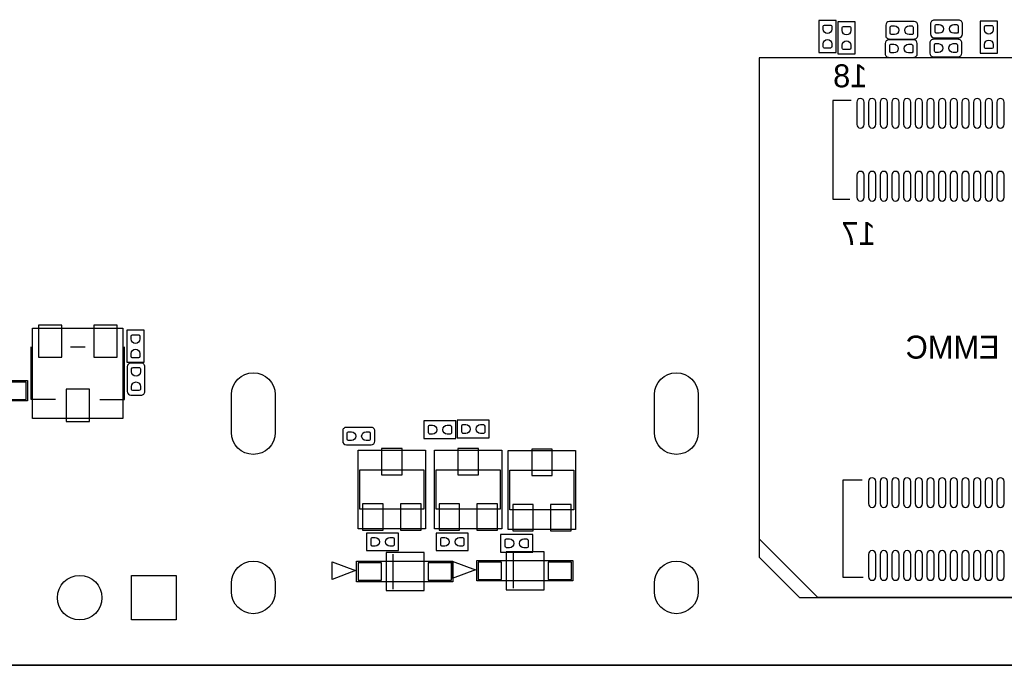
# Model space of a CAD drawing. Extents: x -19.8 to 77.6, y -11.3 to 44.7.
# Tile 2 of 11: x 9.4 to 43.1, y -11.3 to 10.9. Entities that reach past the tile are written whole.
import ezdxf

# ---------------------------------------------------------------- set-up
doc = ezdxf.new("R2010")
doc.units = 0
for name, color, linetype in [('BG_OUTLINE', 1, 'CONTINUOUS'), ('BG_SILKSCREEN_BOTTOM', 1, 'CONTINUOUS'), ('PG_ASSEMBLY_BOTTOM', 12, 'CONTINUOUS'), ('PG_SILKSCREEN_BOTTOM', 7, 'CONTINUOUS'), ('PIN_BOTTOM', 52, 'CONTINUOUS')]:
    doc.layers.add(name, color=color, linetype=linetype)

msp = doc.modelspace()

# ---------------------------------------------------------------- linework, layer by layer
at = {"layer": 'BG_OUTLINE'}
msp.add_lwpolyline([(41.17594, 44.732905), (75.607393, 44.732905, -0.414214), (77.639393, 42.700905), (77.639393, -9.23511, -0.414214), (75.607393, -11.26711), (-9.325788, -11.26711, -0.414214), (-11.357788, -9.23511), (-11.357788, -4.005275)], format="xyb", dxfattribs=at)
msp.add_lwpolyline([(41.17594, 44.732905), (-9.325788, 44.732905, 0.414214), (-11.357788, 42.700905), (-11.357788, 3.425241, 0.414214), (-10.595788, 2.663241), (-10.089947, 2.663241), (-10.089947, -3.243275), (-10.595788, -3.243275, 0.414214), (-11.357788, -4.005275), (-11.357788, -9.23511, 0.414214), (-9.325788, -11.26711), (75.607393, -11.26711, 0.414214), (77.639393, -9.23511), (77.639393, 42.700905, 0.414214), (75.607393, 44.732905)], format="xyb", close=True, dxfattribs=at)
at = {"layer": 'PG_ASSEMBLY_BOTTOM'}
for points in [[(37.367235, 10.834878), (36.767237, 10.834878)], [(36.767237, 10.834878), (36.767237, 9.735058)], [(37.367235, 9.735058), (37.367235, 10.834878)], [(40.034972, 10.799343), (39.188873, 10.799343)], [(41.568903, 10.844759), (40.722804, 10.844759)], [(42.296563, 10.815066), (42.296563, 9.715246)], [(42.896561, 10.815066), (42.296563, 10.815066)], [(42.896561, 9.715246), (42.896561, 10.815066)], [(38.018999, 10.788396), (37.419001, 10.788396)], [(37.419001, 10.788396), (37.419001, 9.688576)], [(38.018999, 9.688576), (38.018999, 10.788396)], [(39.061873, 10.672343), (39.061873, 10.326141)], [(40.161972, 10.326141), (40.161972, 10.672343)], [(40.595804, 10.717759), (40.595804, 10.371557)], [(41.695903, 10.371557), (41.695903, 10.717759)], [(40.016938, 10.170947), (39.170839, 10.170947)], [(39.188873, 10.199141), (40.034972, 10.199141)], [(41.546297, 10.190201), (40.700198, 10.190201)], [(40.722804, 10.244557), (41.568903, 10.244557)], [(39.043839, 10.043947), (39.043839, 9.697745)], [(40.143938, 9.697745), (40.143938, 10.043947)], [(40.573198, 10.063201), (40.573198, 9.716999)], [(41.673297, 9.716999), (41.673297, 10.063201)], [(48.208209, 9.554693), (34.728201, 9.554693), (34.728201, -6.935191), (36.728095, -8.935187), (48.208209, -8.935187), (48.208209, 9.554693)], [(36.767237, 9.735058), (37.367235, 9.735058)], [(37.419001, 9.688576), (38.018999, 9.688576)], [(39.170839, 9.570745), (40.016938, 9.570745)], [(40.700198, 9.589999), (41.546297, 9.589999)], [(42.296563, 9.715246), (42.896561, 9.715246)], [(13.651484, 0.217526), (13.051485, 0.217526)], [(13.051485, 0.217526), (13.051485, -0.882294)], [(13.651484, -0.882294), (13.651484, 0.217526)], [(13.051485, -0.882294), (13.651484, -0.882294)], [(13.545083, -0.906323), (13.198881, -0.906323)], [(13.071881, -1.033323), (13.071881, -1.879422)], [(13.672083, -1.879422), (13.672083, -1.033323)], [(13.198881, -2.006422), (13.545083, -2.006422)], [(23.233558, -2.891409), (23.233558, -3.491408)], [(24.333378, -2.891409), (23.233558, -2.891409)], [(24.333378, -3.491408), (24.333378, -2.891409)], [(24.375288, -2.868041), (24.375288, -3.46804)], [(25.475108, -2.868041), (24.375288, -2.868041)], [(25.475108, -3.46804), (25.475108, -2.868041)], [(20.453604, -3.237763), (20.453604, -3.583965)], [(21.426703, -3.110763), (20.580604, -3.110763)], [(21.553703, -3.583965), (21.553703, -3.237763)], [(20.580604, -3.710965), (21.426703, -3.710965)], [(23.233558, -3.491408), (24.333378, -3.491408)], [(24.375288, -3.46804), (25.475108, -3.46804)], [(21.26869, -6.735801), (21.26869, -7.335799)], [(22.36851, -6.735801), (21.26869, -6.735801)], [(22.36851, -7.335799), (22.36851, -6.735801)], [(23.65629, -6.735801), (23.65629, -7.335799)], [(24.75611, -6.735801), (23.65629, -6.735801)], [(24.75611, -7.335799), (24.75611, -6.735801)], [(25.86609, -6.786601), (25.86609, -7.386599)], [(26.96591, -6.786601), (25.86609, -6.786601)], [(26.96591, -7.386599), (26.96591, -6.786601)], [(21.26869, -7.335799), (22.36851, -7.335799)], [(23.65629, -7.335799), (24.75611, -7.335799)], [(25.86609, -7.386599), (26.96591, -7.386599)]]:
    msp.add_lwpolyline(points, dxfattribs=at)
for points in [[(39.188873, 10.799343, 0.414135), (39.061873, 10.672343)], [(40.161972, 10.672343, 0.414174), (40.034972, 10.799343)], [(40.722804, 10.844759, 0.414253), (40.595804, 10.717759)], [(41.695903, 10.717759, 0.414214), (41.568903, 10.844759)], [(39.170839, 10.170947, 0.414135), (39.043839, 10.043947)], [(39.061873, 10.326141, 0.414214), (39.188873, 10.199141)], [(40.143938, 10.043947, 0.414174), (40.016938, 10.170947)], [(40.034972, 10.199141, 0.414253), (40.161972, 10.326141)], [(40.700198, 10.190201, 0.414253), (40.573198, 10.063201)], [(40.595804, 10.371557, 0.414174), (40.722804, 10.244557)], [(41.673297, 10.063201, 0.414214), (41.546297, 10.190201)], [(41.568903, 10.244557, 0.414135), (41.695903, 10.371557)], [(39.043839, 9.697745, 0.414214), (39.170839, 9.570745)], [(40.016938, 9.570745, 0.414253), (40.143938, 9.697745)], [(40.573198, 9.716999, 0.414174), (40.700198, 9.589999)], [(41.546297, 9.589999, 0.414135), (41.673297, 9.716999)], [(13.198881, -0.906323, 0.414174), (13.071881, -1.033323)], [(13.672083, -1.033323, 0.414253), (13.545083, -0.906323)], [(13.071881, -1.879422, 0.414135), (13.198881, -2.006422)], [(13.545083, -2.006422, 0.414214), (13.672083, -1.879422)], [(20.580604, -3.110763, 0.414253), (20.453604, -3.237763)], [(21.553703, -3.237763, 0.414214), (21.426703, -3.110763)], [(20.453604, -3.583965, 0.414174), (20.580604, -3.710965)], [(21.426703, -3.710965, 0.414135), (21.553703, -3.583965)]]:
    msp.add_lwpolyline(points, format="xyb", dxfattribs=at)
for points in [[(9.824974, 0.293624), (12.923774, 0.293624), (12.923774, -2.805176), (9.824974, -2.805176)], [(9.656064, -2.20726), (6.356071, -2.20726), (6.356071, -1.507261), (9.656064, -1.507261)], [(23.287888, -6.587388), (20.98769, -6.587388), (20.98769, -3.887368), (23.287888, -3.887368)], [(25.904088, -6.587388), (23.60389, -6.587388), (23.60389, -3.887368), (25.904088, -3.887368)], [(28.429712, -6.607785), (26.129513, -6.607785), (26.129513, -3.907688), (28.429712, -3.907688)], [(24.230609, -8.401812), (20.930591, -8.401812), (20.930591, -7.701788), (24.230609, -7.701788)], [(28.345409, -8.376412), (25.045391, -8.376412), (25.045391, -7.676388), (28.345409, -7.676388)]]:
    msp.add_lwpolyline(points, close=True, dxfattribs=at)
at = {"layer": 'PG_SILKSCREEN_BOTTOM'}
for points in [[(34.728201, 9.554693), (34.728201, -7.562088), (36.111205, -8.945093), (48.228199, -8.945093), (48.228199, 9.554693), (34.728201, 9.554693)], [(37.878309, 8.094701), (37.248109, 8.094701), (37.248109, 4.714697)], [(37.248109, 4.714697), (37.828195, 4.714697)], [(9.774174, -2.154961), (9.774174, -0.356565)], [(11.125479, -0.356565), (11.623269, -0.356565)], [(12.974574, -2.154961), (12.974574, -0.356565)], [(10.614863, -2.154961), (9.774174, -2.154961)], [(12.133859, -2.154961), (12.974574, -2.154961)], [(21.037779, -4.562475), (23.237901, -4.562475)], [(21.037779, -5.912282), (21.037779, -4.562475)], [(23.237901, -4.562475), (23.237901, -5.912282)], [(23.653979, -4.562475), (25.854101, -4.562475)], [(23.653979, -5.912282), (23.653979, -4.562475)], [(25.854101, -4.562475), (25.854101, -5.912282)], [(26.179501, -4.582897), (28.379699, -4.582897)], [(26.179501, -5.932602), (26.179501, -4.582897)], [(28.379699, -4.582897), (28.379699, -5.932602)], [(38.258191, -4.925289), (37.595302, -4.925289), (37.595302, -8.245094)], [(23.237901, -5.912282), (21.037779, -5.912282)], [(25.854101, -5.912282), (23.653979, -5.912282)], [(28.379699, -5.932602), (26.179501, -5.932602)], [(21.938691, -7.401789), (21.938691, -8.701811)], [(23.248595, -7.401789), (21.938691, -7.401789)], [(23.248595, -8.701811), (23.248595, -7.401789)], [(26.053491, -7.376389), (26.053491, -8.676411)], [(27.363395, -7.376389), (26.053491, -7.376389)], [(27.363395, -8.676411), (27.363395, -7.376389)], [(22.187205, -8.651697), (22.187205, -7.451903)], [(26.302005, -8.626297), (26.302005, -7.426503)], [(37.595302, -8.245094), (38.288189, -8.245094)], [(21.938691, -8.701811), (23.248595, -8.701811)], [(26.053491, -8.676411), (27.363395, -8.676411)]]:
    msp.add_lwpolyline(points, dxfattribs=at)
for points in [[(20.089089, -8.322589), (20.089089, -7.722591), (20.889011, -8.02259)], [(24.203889, -8.297189), (24.203889, -7.697191), (25.003811, -7.99719)]]:
    msp.add_lwpolyline(points, close=True, dxfattribs=at)
at = {"layer": 'PIN_BOTTOM'}
for points in [[(36.917147, 10.535107), (36.917147, 10.636707, -0.376179), (36.965636, 10.679201), (37.181536, 10.679201, -0.366061), (37.217325, 10.636707), (37.217325, 10.535107, -0.999182)], [(37.568911, 10.488625), (37.568911, 10.590225, -0.376179), (37.6174, 10.632719), (37.8333, 10.632719, -0.366061), (37.869089, 10.590225), (37.869089, 10.488625, -0.999182)], [(39.361923, 10.349255), (39.260323, 10.349255, -0.376179), (39.217829, 10.397744), (39.217829, 10.613644, -0.366061), (39.260323, 10.649433), (39.361923, 10.649433, -0.999182)], [(39.862201, 10.649433), (39.963801, 10.649433, -0.376179), (40.006295, 10.600944), (40.006295, 10.385044, -0.366061), (39.963801, 10.349255), (39.862201, 10.349255, -0.999182)], [(40.895575, 10.394467), (40.793975, 10.394467, -0.376179), (40.751481, 10.442956), (40.751481, 10.658856, -0.366061), (40.793975, 10.694645), (40.895575, 10.694645, -0.999182)], [(41.395853, 10.694645), (41.497453, 10.694645, -0.376179), (41.539947, 10.646156), (41.539947, 10.430256, -0.366061), (41.497453, 10.394467), (41.395853, 10.394467, -0.999182)], [(42.446473, 10.515295), (42.446473, 10.616895, -0.376179), (42.494962, 10.659389), (42.710862, 10.659389, -0.366061), (42.746651, 10.616895), (42.746651, 10.515295, -0.999182)], [(37.217325, 10.034829), (37.217325, 9.933229, -0.376179), (37.168836, 9.890735), (36.952936, 9.890735, -0.366061), (36.917147, 9.933229), (36.917147, 10.034829, -0.999182)], [(37.869089, 9.988347), (37.869089, 9.886747, -0.376179), (37.8206, 9.844253), (37.6047, 9.844253, -0.366061), (37.568911, 9.886747), (37.568911, 9.988347, -0.999182)], [(42.746651, 10.015017), (42.746651, 9.913417, -0.376179), (42.698162, 9.870923), (42.482262, 9.870923, -0.366061), (42.446473, 9.913417), (42.446473, 10.015017, -0.999182)], [(39.343889, 9.720859), (39.242289, 9.720859, -0.376179), (39.199795, 9.769348), (39.199795, 9.985248, -0.366061), (39.242289, 10.021037), (39.343889, 10.021037, -0.999182)], [(39.844167, 10.021037), (39.945767, 10.021037, -0.376179), (39.988261, 9.972548), (39.988261, 9.756648, -0.366061), (39.945767, 9.720859), (39.844167, 9.720859, -0.999182)], [(40.872969, 9.739909), (40.771369, 9.739909, -0.376179), (40.728875, 9.788398), (40.728875, 10.004298, -0.366061), (40.771369, 10.040087), (40.872969, 10.040087, -0.999182)], [(41.373247, 10.040087), (41.474847, 10.040087, -0.376179), (41.517341, 9.991598), (41.517341, 9.775698, -0.366061), (41.474847, 9.739909), (41.373247, 9.739909, -0.999182)], [(38.322301, 7.273798), (38.322301, 8.035798, 1), (38.068301, 8.035798), (38.068301, 7.273798, 1)], [(38.7223, 7.273798), (38.7223, 8.035798, 1), (38.4683, 8.035798), (38.4683, 7.273798, 1)], [(39.122096, 7.273798), (39.122096, 8.035798, 1), (38.868096, 8.035798), (38.868096, 7.273798, 1)], [(39.522095, 7.273798), (39.522095, 8.035798, 1), (39.268095, 8.035798), (39.268095, 7.273798, 1)], [(39.922196, 7.273798), (39.922196, 8.035798, 1), (39.668196, 8.035798), (39.668196, 7.273798, 1)], [(40.322195, 7.273798), (40.322195, 8.035798, 1), (40.068195, 8.035798), (40.068195, 7.273798, 1)], [(40.722296, 7.273798), (40.722296, 8.035798, 1), (40.468296, 8.035798), (40.468296, 7.273798, 1)], [(41.122092, 7.273798), (41.122092, 8.035798, 1), (40.868092, 8.035798), (40.868092, 7.273798, 1)], [(41.522091, 7.273798), (41.522091, 8.035798, 1), (41.268091, 8.035798), (41.268091, 7.273798, 1)], [(41.922192, 7.273798), (41.922192, 8.035798, 1), (41.668192, 8.035798), (41.668192, 7.273798, 1)], [(42.322191, 7.273798), (42.322191, 8.035798, 1), (42.068191, 8.035798), (42.068191, 7.273798, 1)], [(42.722292, 7.273798), (42.722292, 8.035798, 1), (42.468292, 8.035798), (42.468292, 7.273798, 1)], [(43.122088, 7.273798), (43.122088, 8.035798, 1), (42.868088, 8.035798), (42.868088, 7.273798, 1)], [(38.322301, 4.773701), (38.322301, 5.535701, 1), (38.068301, 5.535701), (38.068301, 4.773701, 1)], [(38.7223, 4.773701), (38.7223, 5.535701, 1), (38.4683, 5.535701), (38.4683, 4.773701, 1)], [(39.122096, 4.773701), (39.122096, 5.535701, 1), (38.868096, 5.535701), (38.868096, 4.773701, 1)], [(39.522095, 4.773701), (39.522095, 5.535701, 1), (39.268095, 5.535701), (39.268095, 4.773701, 1)], [(39.922196, 4.773701), (39.922196, 5.535701, 1), (39.668196, 5.535701), (39.668196, 4.773701, 1)], [(40.322195, 4.773701), (40.322195, 5.535701, 1), (40.068195, 5.535701), (40.068195, 4.773701, 1)], [(40.722296, 4.773701), (40.722296, 5.535701, 1), (40.468296, 5.535701), (40.468296, 4.773701, 1)], [(41.122092, 4.773701), (41.122092, 5.535701, 1), (40.868092, 5.535701), (40.868092, 4.773701, 1)], [(41.522091, 4.773701), (41.522091, 5.535701, 1), (41.268091, 5.535701), (41.268091, 4.773701, 1)], [(41.922192, 4.773701), (41.922192, 5.535701, 1), (41.668192, 5.535701), (41.668192, 4.773701, 1)], [(42.322191, 4.773701), (42.322191, 5.535701, 1), (42.068191, 5.535701), (42.068191, 4.773701, 1)], [(42.722292, 4.773701), (42.722292, 5.535701, 1), (42.468292, 5.535701), (42.468292, 4.773701, 1)], [(43.122088, 4.773701), (43.122088, 5.535701, 1), (42.868088, 5.535701), (42.868088, 4.773701, 1)], [(13.201396, -0.082245), (13.201396, 0.019355, -0.376179), (13.249885, 0.061849), (13.465785, 0.061849, -0.366061), (13.501573, 0.019355), (13.501573, -0.082245, -0.999182)], [(13.501573, -0.582524), (13.501573, -0.684124, -0.376179), (13.453085, -0.726618), (13.237185, -0.726618, -0.366061), (13.201396, -0.684124), (13.201396, -0.582524, -0.999182)], [(13.221792, -1.206094), (13.221792, -1.104494, -0.376179), (13.270281, -1.061999), (13.486181, -1.061999, -0.366061), (13.521969, -1.104494), (13.521969, -1.206094, -0.999182)], [(18.139499, -1.988477), (18.139499, -3.288475, -1), (16.639502, -3.288475), (16.639502, -1.988477, -1)], [(32.639292, -1.988477), (32.639292, -3.288475, -1), (31.139295, -3.288475), (31.139295, -1.988477, -1)], [(13.521969, -1.706372), (13.521969, -1.807972, -0.376179), (13.473481, -1.850466), (13.257581, -1.850466, -0.366061), (13.221792, -1.807972), (13.221792, -1.706372, -0.999182)], [(24.675059, -3.318129), (24.573459, -3.318129, -0.376179), (24.530964, -3.26964), (24.530964, -3.05374, -0.366061), (24.573459, -3.017952), (24.675059, -3.017952, -0.999182)], [(25.175337, -3.017952), (25.276937, -3.017952, -0.376179), (25.319431, -3.06644), (25.319431, -3.28234, -0.366061), (25.276937, -3.318129), (25.175337, -3.318129, -0.999182)], [(20.753375, -3.561055), (20.651775, -3.561055, -0.376179), (20.609281, -3.512566), (20.609281, -3.296666, -0.366061), (20.651775, -3.260877), (20.753375, -3.260877, -0.999182)], [(21.253653, -3.260877), (21.355253, -3.260877, -0.376179), (21.397747, -3.309366), (21.397747, -3.525266, -0.366061), (21.355253, -3.561055), (21.253653, -3.561055, -0.999182)], [(23.533329, -3.341497), (23.431729, -3.341497, -0.376179), (23.389234, -3.293008), (23.389234, -3.077108, -0.366061), (23.431729, -3.04132), (23.533329, -3.04132, -0.999182)], [(24.033607, -3.04132), (24.135207, -3.04132, -0.376179), (24.177701, -3.089808), (24.177701, -3.305708, -0.366061), (24.135207, -3.341497), (24.033607, -3.341497, -0.999182)], [(38.7223, -5.726201), (38.7223, -4.964201, 1), (38.4683, -4.964201), (38.4683, -5.726201, 1)], [(39.122096, -5.726201), (39.122096, -4.964201, 1), (38.868096, -4.964201), (38.868096, -5.726201, 1)], [(39.522095, -5.726201), (39.522095, -4.964201, 1), (39.268095, -4.964201), (39.268095, -5.726201, 1)], [(39.922196, -5.726201), (39.922196, -4.964201, 1), (39.668196, -4.964201), (39.668196, -5.726201, 1)], [(40.322195, -5.726201), (40.322195, -4.964201, 1), (40.068195, -4.964201), (40.068195, -5.726201, 1)], [(40.722296, -5.726201), (40.722296, -4.964201, 1), (40.468296, -4.964201), (40.468296, -5.726201, 1)], [(41.122092, -5.726201), (41.122092, -4.964201, 1), (40.868092, -4.964201), (40.868092, -5.726201, 1)], [(41.522091, -5.726201), (41.522091, -4.964201, 1), (41.268091, -4.964201), (41.268091, -5.726201, 1)], [(41.922192, -5.726201), (41.922192, -4.964201, 1), (41.668192, -4.964201), (41.668192, -5.726201, 1)], [(42.322191, -5.726201), (42.322191, -4.964201, 1), (42.068191, -4.964201), (42.068191, -5.726201, 1)], [(42.722292, -5.726201), (42.722292, -4.964201, 1), (42.468292, -4.964201), (42.468292, -5.726201, 1)], [(43.122088, -5.726201), (43.122088, -4.964201, 1), (42.868088, -4.964201), (42.868088, -5.726201, 1)], [(21.568461, -7.185889), (21.466861, -7.185889, -0.376179), (21.424367, -7.1374), (21.424367, -6.9215, -0.366061), (21.466861, -6.885711), (21.568461, -6.885711, -0.999182)], [(22.068739, -6.885711), (22.170339, -6.885711, -0.376179), (22.212833, -6.9342), (22.212833, -7.1501, -0.366061), (22.170339, -7.185889), (22.068739, -7.185889, -0.999182)], [(23.956061, -7.185889), (23.854461, -7.185889, -0.376179), (23.811967, -7.1374), (23.811967, -6.9215, -0.366061), (23.854461, -6.885711), (23.956061, -6.885711, -0.999182)], [(24.456339, -6.885711), (24.557939, -6.885711, -0.376179), (24.600433, -6.9342), (24.600433, -7.1501, -0.366061), (24.557939, -7.185889), (24.456339, -7.185889, -0.999182)], [(26.165861, -7.236689), (26.064261, -7.236689, -0.376179), (26.021767, -7.1882), (26.021767, -6.9723, -0.366061), (26.064261, -6.936511), (26.165861, -6.936511, -0.999182)], [(26.666139, -6.936511), (26.767739, -6.936511, -0.376179), (26.810233, -6.985), (26.810233, -7.2009, -0.366061), (26.767739, -7.236689), (26.666139, -7.236689, -0.999182)], [(38.7223, -8.226298), (38.7223, -7.464298, 1), (38.4683, -7.464298), (38.4683, -8.226298, 1)], [(39.122096, -8.226298), (39.122096, -7.464298, 1), (38.868096, -7.464298), (38.868096, -8.226298, 1)], [(39.522095, -8.226298), (39.522095, -7.464298, 1), (39.268095, -7.464298), (39.268095, -8.226298, 1)], [(39.922196, -8.226298), (39.922196, -7.464298, 1), (39.668196, -7.464298), (39.668196, -8.226298, 1)], [(40.322195, -8.226298), (40.322195, -7.464298, 1), (40.068195, -7.464298), (40.068195, -8.226298, 1)], [(40.722296, -8.226298), (40.722296, -7.464298, 1), (40.468296, -7.464298), (40.468296, -8.226298, 1)], [(41.122092, -8.226298), (41.122092, -7.464298, 1), (40.868092, -7.464298), (40.868092, -8.226298, 1)], [(41.522091, -8.226298), (41.522091, -7.464298, 1), (41.268091, -7.464298), (41.268091, -8.226298, 1)], [(41.922192, -8.226298), (41.922192, -7.464298, 1), (41.668192, -7.464298), (41.668192, -8.226298, 1)], [(42.322191, -8.226298), (42.322191, -7.464298, 1), (42.068191, -7.464298), (42.068191, -8.226298, 1)], [(42.722292, -8.226298), (42.722292, -7.464298, 1), (42.468292, -7.464298), (42.468292, -8.226298, 1)], [(43.122088, -8.226298), (43.122088, -7.464298, 1), (42.868088, -7.464298), (42.868088, -8.226298, 1)], [(18.139499, -8.448586), (18.139499, -8.748585, -1), (16.639502, -8.748585), (16.639502, -8.448586, -1)], [(32.639292, -8.448586), (32.639292, -8.748585, -1), (31.139295, -8.748585), (31.139295, -8.448586, -1)]]:
    msp.add_lwpolyline(points, format="xyb", close=True, dxfattribs=at)
for points in [[(10.024313, 0.394068), (10.024313, -0.706031), (10.824413, -0.706031), (10.824413, 0.394068)], [(11.924335, 0.394068), (11.924335, -0.706031), (12.724435, -0.706031), (12.724435, 0.394068)], [(9.606001, -2.157197), (9.606001, -1.557299), (8.805901, -1.557299), (8.805901, -2.157197)], [(10.974324, -1.805521), (10.974324, -2.90562), (11.774424, -2.90562), (11.774424, -1.805521)], [(22.487814, -4.737329), (22.487814, -3.837432), (21.787815, -3.837432), (21.787815, -4.737329)], [(25.104014, -4.737329), (25.104014, -3.837432), (24.404015, -3.837432), (24.404015, -4.737329)], [(27.629612, -4.75775), (27.629612, -3.857854), (26.929613, -3.857854), (26.929613, -4.75775)], [(21.837802, -6.63735), (21.837802, -5.737454), (21.137804, -5.737454), (21.137804, -6.63735)], [(23.137825, -6.63735), (23.137825, -5.737454), (22.437827, -5.737454), (22.437827, -6.63735)], [(24.454002, -6.63735), (24.454002, -5.737454), (23.754004, -5.737454), (23.754004, -6.63735)], [(25.754025, -6.63735), (25.754025, -5.737454), (25.054027, -5.737454), (25.054027, -6.63735)], [(26.979601, -6.657772), (26.979601, -5.757875), (26.279602, -5.757875), (26.279602, -6.657772)], [(28.279623, -6.657772), (28.279623, -5.757875), (27.579625, -5.757875), (27.579625, -6.657772)], [(21.780754, -8.351749), (21.780754, -7.751851), (20.980654, -7.751851), (20.980654, -8.351749)], [(24.180546, -8.351749), (24.180546, -7.751851), (23.380446, -7.751851), (23.380446, -8.351749)], [(25.895554, -8.326349), (25.895554, -7.726451), (25.095454, -7.726451), (25.095454, -8.326349)], [(28.295346, -8.326349), (28.295346, -7.726451), (27.495246, -7.726451), (27.495246, -8.326349)], [(14.743684, -8.18769), (14.743684, -9.71169), (13.219684, -9.71169), (13.219684, -8.18769)]]:
    msp.add_lwpolyline(points, close=True, dxfattribs=at)
msp.add_circle((11.441684, -8.94969), 0.762, dxfattribs=at)

# ---------------------------------------------------------------- texts
at = {"layer": 'BG_SILKSCREEN_BOTTOM', "text_generation_flag": 2}
for s, p in [('18', (38.43147, 8.544814)), ('17', (38.720268, 3.13944)), ('EMMC', (42.962322, -0.755142))]:
    msp.add_text(s, height=0.7874, dxfattribs=at).set_placement(p)

doc.saveas('drawing.dxf')
